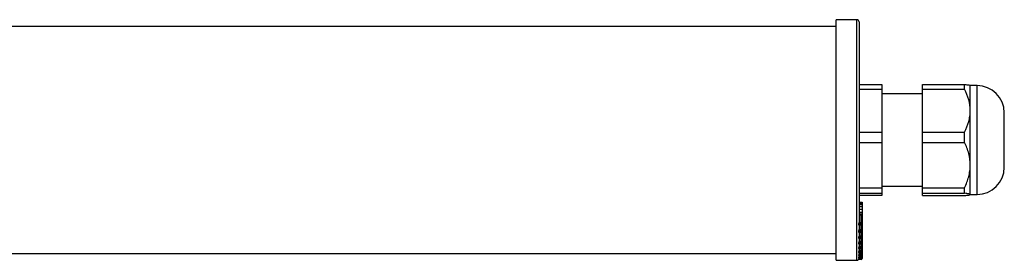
# Model space of a CAD drawing. Header units: millimetres. Extents: x -365 to 1020, y 382 to 440.
# Tile 2 of 3: x 674 to 891, y 385 to 438. Entities that reach past the tile are written whole.
import ezdxf

# ---------------------------------------------------------------- set-up
doc = ezdxf.new("R2010")
doc.units = ezdxf.units.MM

msp = doc.modelspace()

# ---------------------------------------------------------------- linework, layer by layer
at = {"color": 7, "linetype": 'Continuous', "lineweight": 25}
for p, q in [((853.82, 436.12), (-328.18, 436.12)), ((858.32, 437.62), (853.82, 437.62)), ((853.82, 384.62), (853.82, 437.62)), ((858.82, 437.12), (858.82, 392.95)), ((858.82, 423.36), (863.82, 423.36)), ((863.82, 423.36), (863.82, 422.32)), ((872.82, 423.36), (882.07, 423.36)), ((872.82, 422.32), (872.82, 423.36)), ((882.07, 422.32), (882.07, 423.36)), ((884.82, 423.12), (883.32, 423.12)), ((883.32, 417.59), (883.32, 423.12)), ((858.82, 422.32), (863.82, 422.32)), ((863.82, 422.32), (863.82, 412.85)), ((872.82, 421.32), (863.82, 421.32)), ((872.82, 422.32), (882.07, 422.32)), ((872.82, 412.85), (872.82, 422.32)), ((883.32, 405.6), (883.32, 417.59)), ((890.82, 414.35), (890.82, 417.12)), ((890.82, 405.12), (890.82, 414.35)), ((858.82, 412.85), (863.82, 412.85)), ((863.82, 412.85), (863.82, 410.59)), ((872.82, 412.85), (882.07, 412.85)), ((872.82, 410.59), (872.82, 412.85)), ((882.07, 410.59), (882.07, 412.85)), ((858.82, 410.59), (863.82, 410.59)), ((863.82, 410.59), (863.82, 400.61)), ((872.82, 410.59), (882.07, 410.59)), ((872.82, 400.61), (872.82, 410.59)), ((883.32, 399.13), (883.32, 405.6)), ((858.82, 400.61), (863.82, 400.61)), ((858.82, 399.39), (863.82, 399.39)), ((863.82, 400.92), (872.82, 400.92)), ((863.82, 400.61), (863.82, 399.39)), ((863.82, 399.39), (863.82, 398.88)), ((872.82, 400.61), (882.07, 400.61)), ((872.82, 399.39), (872.82, 400.61)), ((872.82, 399.39), (882.07, 399.39)), ((872.82, 398.88), (872.82, 399.39)), ((882.07, 399.39), (882.07, 400.61)), ((883.32, 399.12), (884.82, 399.12)), ((863.82, 398.88), (858.82, 398.88)), ((858.82, 397.46), (859.52, 397.46)), ((858.82, 397.46), (859.52, 397.46)), ((859.52, 397.16), (858.82, 397.16)), ((858.82, 396.93), (859.52, 396.93)), ((858.82, 396.93), (859.52, 396.93)), ((859.52, 397.46), (859.52, 397.23)), ((859.52, 397.46), (859.52, 397.46)), ((859.52, 396.93), (859.52, 396.93)), ((872.82, 398.88), (882.07, 398.88)), ((859.52, 396.42), (858.82, 396.42)), ((858.82, 395.92), (859.52, 395.92)), ((858.82, 395.21), (859.52, 395.21)), ((858.82, 395.21), (859.52, 395.21)), ((858.82, 394.83), (859.52, 394.83)), ((858.82, 394.79), (859.52, 394.79)), ((859.52, 396.42), (859.52, 395.96)), ((859.52, 395.96), (859.52, 395.92)), ((859.52, 395.92), (859.52, 395.21)), ((859.52, 395.21), (859.52, 395.21)), ((859.52, 395.21), (859.52, 394.83)), ((859.52, 394.83), (859.52, 394.79)), ((859.52, 394.79), (859.52, 394.69)), ((859.32, 392.6), (858.72, 392.6)), ((859.32, 392.88), (858.81, 392.88)), ((858.82, 394.69), (859.52, 394.69)), ((858.82, 394.66), (859.52, 394.66)), ((859.32, 392.6), (859.32, 392.88)), ((859.32, 392.45), (859.32, 392.6)), ((859.52, 394.69), (859.52, 394.66)), ((859.52, 394.66), (859.52, 394.58)), ((859.52, 394.58), (859.52, 392.74)), ((859.52, 392.74), (859.52, 392.6)), ((859.52, 392.6), (859.52, 391.24)), ((859.32, 392.45), (858.72, 392.45)), ((859.32, 391.09), (858.72, 391.09)), ((859.32, 390.86), (858.72, 390.86)), ((858.75, 390.82), (859.32, 390.82)), ((858.76, 392.4), (859.32, 392.4)), ((859.32, 391.37), (858.81, 391.37)), ((858.82, 392.4), (858.82, 391.45)), ((858.82, 390.82), (858.82, 390)), ((859.32, 391.09), (859.32, 391.37)), ((859.32, 390.86), (859.32, 391.09)), ((859.52, 391.24), (859.52, 391.02)), ((859.52, 391.02), (859.52, 389.8)), ((859.32, 389.64), (858.72, 389.64)), ((859.32, 389.52), (858.72, 389.52)), ((859.32, 388.43), (858.72, 388.43)), ((859.32, 388.26), (858.72, 388.26)), ((858.74, 388.23), (859.32, 388.23)), ((858.75, 389.48), (859.32, 389.48)), ((859.32, 389.91), (858.81, 389.91)), ((859.32, 388.71), (858.81, 388.71)), ((858.82, 389.48), (858.82, 388.8)), ((858.82, 388.23), (858.82, 387.69)), ((859.32, 389.64), (859.32, 389.91)), ((859.32, 389.52), (859.32, 389.64)), ((859.32, 388.43), (859.32, 388.71)), ((859.32, 388.26), (859.32, 388.43)), ((859.52, 389.8), (859.52, 389.68)), ((859.52, 389.68), (859.52, 388.61)), ((859.52, 388.61), (859.52, 388.43)), ((859.52, 388.43), (859.52, 387.51)), ((-328.18, 386.12), (853.82, 386.12)), ((859.32, 387.33), (858.72, 387.33)), ((859.32, 387.24), (858.72, 387.24)), ((859.32, 386.47), (858.72, 386.47)), ((859.32, 386.35), (858.72, 386.35)), ((858.73, 386.34), (859.32, 386.34)), ((858.74, 387.22), (859.32, 387.22)), ((859.32, 387.59), (858.81, 387.59)), ((859.32, 386.72), (858.81, 386.72)), ((858.82, 387.22), (858.82, 386.82)), ((858.82, 386.34), (858.82, 386.09)), ((859.32, 387.33), (859.32, 387.59)), ((859.32, 387.24), (859.32, 387.33)), ((859.32, 386.47), (859.32, 386.72)), ((859.32, 386.35), (859.32, 386.47)), ((859.52, 387.51), (859.52, 387.42)), ((859.52, 387.42), (859.52, 386.66)), ((859.52, 386.66), (859.52, 386.54)), ((859.52, 386.54), (859.52, 385.94)), ((853.82, 384.62), (858.32, 384.62)), ((859.32, 385.74), (858.72, 385.74)), ((858.72, 385.69), (858.73, 385.69)), ((859.32, 385.69), (858.72, 385.69)), ((859.32, 385.25), (858.72, 385.25)), ((858.72, 385.19), (858.73, 385.19)), ((859.32, 385.19), (858.72, 385.19)), ((859.32, 384.93), (858.72, 384.93)), ((858.72, 384.91), (859.32, 384.91)), ((858.72, 384.91), (858.72, 384.91)), ((859.32, 384.91), (858.72, 384.91)), ((859.32, 384.82), (858.72, 384.82)), ((858.73, 385.68), (859.32, 385.68)), ((858.73, 385.19), (859.32, 385.19)), ((859.32, 385.99), (858.81, 385.99)), ((859.32, 385.48), (858.81, 385.48)), ((858.82, 385.19), (858.81, 385.15)), ((859.32, 385.15), (858.81, 385.15)), ((858.82, 385.68), (858.82, 385.59)), ((859.32, 385.74), (859.32, 385.99)), ((859.32, 385.69), (859.32, 385.74)), ((859.32, 385.25), (859.32, 385.48)), ((859.32, 385.19), (859.32, 385.25)), ((859.32, 384.93), (859.32, 385.15)), ((859.32, 384.91), (859.32, 384.93)), ((859.52, 385.94), (859.52, 385.88)), ((859.52, 385.88), (859.52, 385.45)), ((859.52, 385.45), (859.52, 385.39)), ((859.52, 385.39), (859.52, 385.13)), ((859.52, 385.13), (859.52, 385.11)), ((859.52, 385.11), (859.52, 385.02))]:
    msp.add_line(p, q, dxfattribs=at)
at = {"color": 8, "linetype": 'Continuous', "lineweight": 25}
for p, q in [((858.32, 384.62), (858.32, 437.62)), ((884.82, 417.59), (884.82, 423.12)), ((884.82, 399.12), (884.82, 417.59)), ((859.32, 392.88), (859.32, 394.66)), ((859.32, 392.4), (859.32, 392.45)), ((859.32, 391.37), (859.32, 392.4)), ((859.32, 390.82), (859.32, 390.86)), ((859.32, 389.91), (859.32, 390.82)), ((859.32, 389.48), (859.32, 389.52)), ((859.32, 388.71), (859.32, 389.48)), ((859.32, 388.23), (859.32, 388.26)), ((859.32, 387.59), (859.32, 388.23)), ((859.32, 387.22), (859.32, 387.24)), ((859.32, 386.72), (859.32, 387.22)), ((859.32, 386.34), (859.32, 386.35)), ((859.32, 385.99), (859.32, 386.34)), ((859.32, 385.68), (859.32, 385.69)), ((859.32, 385.48), (859.32, 385.68)), ((859.32, 385.19), (859.32, 385.19)), ((859.32, 385.15), (859.32, 385.19)), ((859.32, 384.91), (859.32, 384.91)), ((859.32, 384.82), (859.32, 384.91)), ((859.5, 385.02), (859.52, 385.02))]:
    msp.add_line(p, q, dxfattribs=at)
at = {"color": 7, "linetype": 'Continuous', "lineweight": 25, "flags": 128}
for points in [[(859.32, 391.37), (859.36, 391.37), (859.4, 391.36), (859.43, 391.35), (859.46, 391.33), (859.49, 391.31), (859.51, 391.29), (859.52, 391.27), (859.52, 391.24)], [(859.52, 389.8), (859.52, 389.82), (859.51, 389.84), (859.49, 389.86), (859.46, 389.88), (859.43, 389.89), (859.4, 389.9), (859.36, 389.91), (859.32, 389.91)], [(859.32, 388.71), (859.36, 388.7), (859.4, 388.7), (859.43, 388.69), (859.46, 388.68), (859.49, 388.66), (859.51, 388.64), (859.52, 388.63), (859.52, 388.61)], [(859.52, 387.51), (859.52, 387.53), (859.51, 387.54), (859.49, 387.56), (859.46, 387.57), (859.43, 387.58), (859.4, 387.59), (859.36, 387.59), (859.32, 387.59)], [(859.32, 386.72), (859.36, 386.72), (859.4, 386.72), (859.43, 386.71), (859.46, 386.7), (859.49, 386.69), (859.51, 386.68), (859.52, 386.67), (859.52, 386.66)]]:
    msp.add_lwpolyline(points, dxfattribs=at)
at = {"color": 7, "linetype": 'Continuous', "lineweight": 25}
for centre, radius, start, end in [((858.32, 437.12), 0.5, 360, 90), ((884.82, 417.12), 6, 0, 90), ((884.82, 405.12), 6, 270, 0), ((859.35, 392.7), 0.179, 11.4218, 98.0495), ((859.35, 392.77), 0.179, 261.9505, 348.5782), ((859.32, 392.6), 0.2, 270, 0), ((859.35, 392.63), 0.179, 261.9505, 348.5782), ((859.32, 394.58), 0.2, 0, 25.0121), ((859.34, 391.27), 0.181, 263.4591, 351.4483), ((859.32, 391.02), 0.2, 270, 0), ((859.34, 391.04), 0.181, 263.4591, 351.4483), ((859.34, 389.82), 0.185, 264.8889, 353.7565), ((859.32, 389.68), 0.2, 270, 0), ((859.34, 389.7), 0.185, 264.8889, 353.7565), ((859.34, 388.62), 0.188, 266.1887, 355.5981), ((859.32, 388.43), 0.2, 270, 0), ((859.34, 388.45), 0.188, 266.1887, 355.5981), ((859.33, 387.52), 0.191, 267.3247, 357.0479), ((859.32, 387.42), 0.2, 270, 0), ((859.33, 387.43), 0.191, 267.3247, 357.0479), ((859.33, 386.66), 0.194, 268.2746, 358.1638), ((859.32, 386.54), 0.2, 270, 0), ((859.33, 386.54), 0.194, 268.2746, 358.1638), ((858.32, 385.12), 0.5, 270, 322.9587), ((859.37, 385.76), 0.237, 49.6093, 101.3691), ((859.33, 385.94), 0.197, 269.0242, 358.9898), ((859.32, 385.88), 0.2, 270, 0), ((859.33, 385.89), 0.197, 269.0242, 358.9898), ((859.37, 385.17), 0.318, 61.5184, 98.7795), ((859.32, 385.45), 0.198, 269.5648, 359.5581), ((859.32, 385.39), 0.2, 270, 0), ((859.32, 385.39), 0.198, 269.5648, 359.5581), ((859.37, 384.56), 0.589, 75.2041, 94.8338), ((859.32, 385.13), 0.2, 269.891, 359.8906), ((859.32, 385.11), 0.2, 270, 0), ((859.32, 385.11), 0.2, 269.891, 359.8906), ((859.32, 385.02), 0.2, 270, 0)]:
    msp.add_arc(centre, radius, start, end, dxfattribs=at)
at = {"color": 8, "linetype": 'Continuous', "lineweight": 25}
msp.add_arc((859.4, 394.57), 0.12, 2.1609, 48.1287, dxfattribs=at)
at = {"color": 7, "linetype": 'Continuous', "lineweight": 25}
for points, knots in [([(882.07, 423.36), (882.45, 423.32), (882.76, 423.28), (883.09, 423.22), (883.18, 423.2), (883.29, 423.15), (883.32, 423.13), (883.32, 423.11)], [0, 0, 0, 0, 0.5, 0.5, 0.75, 0.75, 1, 1, 1, 1]), ([(883.32, 417.59), (883.32, 418.41), (883.2, 419.21), (882.77, 420.79), (882.45, 421.57), (882.07, 422.32)], [0, 0, 0, 0, 0.5, 0.5, 1, 1, 1, 1]), ([(882.07, 412.85), (882.45, 413.61), (882.76, 414.37), (883.09, 415.56), (883.18, 415.95), (883.29, 416.76), (883.32, 417.18), (883.32, 417.59)], [0, 0, 0, 0, 0.5, 0.5, 0.75, 0.75, 1, 1, 1, 1]), ([(883.32, 405.6), (883.32, 406.46), (883.2, 407.31), (882.77, 408.97), (882.45, 409.79), (882.07, 410.59)], [0, 0, 0, 0, 0.5, 0.5, 1, 1, 1, 1]), ([(882.07, 400.61), (882.45, 401.4), (882.76, 402.21), (883.09, 403.46), (883.18, 403.88), (883.29, 404.73), (883.32, 405.17), (883.32, 405.6)], [0, 0, 0, 0, 0.5, 0.5, 0.75, 0.75, 1, 1, 1, 1]), ([(883.32, 399.13), (883.32, 399.18), (883.2, 399.22), (882.77, 399.31), (882.45, 399.35), (882.07, 399.39)], [0, 0, 0, 0, 0.5, 0.5, 1, 1, 1, 1]), ([(882.07, 398.88), (882.45, 398.92), (882.76, 398.96), (883.09, 399.03), (883.18, 399.05), (883.29, 399.09), (883.32, 399.11), (883.32, 399.13)], [0, 0, 0, 0, 0.5, 0.5, 0.75, 0.75, 1, 1, 1, 1]), ([(859.52, 397.14), (859.52, 397.14), (859.52, 397.17), (859.52, 397.07), (859.52, 396.98), (859.52, 396.93)], [0, 0, 0, 0, 0.134842, 0.56678, 1, 1, 1, 1]), ([(859.52, 396.93), (859.52, 396.86), (859.52, 396.74), (859.52, 396.57), (859.52, 396.5)], [0, 0, 0, 0, 0.563158, 1, 1, 1, 1]), ([(858.81, 392.88), (858.8, 392.84), (858.78, 392.79), (858.74, 392.69), (858.72, 392.63), (858.72, 392.6)], [0, 0, 0, 0, 0.5, 0.5, 1, 1, 1, 1]), ([(858.72, 392.45), (858.72, 392.44), (858.73, 392.42), (858.74, 392.4), (858.75, 392.4), (858.76, 392.4)], [0, 0, 0, 0, 0.3653465, 0.7290616, 1, 1, 1, 1]), ([(858.81, 391.37), (858.8, 391.33), (858.78, 391.27), (858.74, 391.17), (858.72, 391.12), (858.72, 391.09)], [0, 0, 0, 0, 0.5, 0.5, 1, 1, 1, 1]), ([(858.72, 390.86), (858.72, 390.85), (858.73, 390.83), (858.74, 390.81), (858.75, 390.82), (858.75, 390.82)], [0, 0, 0, 0, 0.412266, 0.822704, 1, 1, 1, 1]), ([(858.81, 389.91), (858.8, 389.87), (858.78, 389.82), (858.74, 389.72), (858.72, 389.67), (858.72, 389.64)], [0, 0, 0, 0, 0.5, 0.5, 1, 1, 1, 1]), ([(858.72, 389.52), (858.72, 389.51), (858.73, 389.49), (858.74, 389.48), (858.75, 389.48), (858.75, 389.49)], [0, 0, 0, 0, 0.474566, 0.947014, 1, 1, 1, 1]), ([(858.81, 388.71), (858.8, 388.66), (858.78, 388.6), (858.74, 388.51), (858.72, 388.46), (858.72, 388.43)], [0, 0, 0, 0, 0.5, 0.5, 1, 1, 1, 1]), ([(858.72, 388.26), (858.72, 388.25), (858.72, 388.23), (858.74, 388.23), (858.74, 388.23)], [0, 0, 0, 0, 0.554767, 1, 1, 1, 1]), ([(858.81, 387.59), (858.8, 387.54), (858.78, 387.49), (858.74, 387.39), (858.72, 387.35), (858.72, 387.33)], [0, 0, 0, 0, 0.5, 0.5, 1, 1, 1, 1]), ([(858.72, 387.24), (858.72, 387.24), (858.72, 387.22), (858.73, 387.23), (858.74, 387.23)], [0, 0, 0, 0, 0.669519, 1, 1, 1, 1]), ([(858.81, 386.72), (858.8, 386.67), (858.78, 386.62), (858.74, 386.53), (858.72, 386.49), (858.72, 386.47)], [0, 0, 0, 0, 0.5, 0.5, 1, 1, 1, 1]), ([(858.72, 386.35), (858.72, 386.34), (858.72, 386.33), (858.73, 386.34), (858.73, 386.34)], [0, 0, 0, 0, 0.8408, 1, 1, 1, 1]), ([(858.81, 385.99), (858.8, 385.94), (858.78, 385.88), (858.74, 385.79), (858.72, 385.76), (858.72, 385.74)], [0, 0, 0, 0, 0.5, 0.5, 1, 1, 1, 1]), ([(858.81, 385.48), (858.8, 385.43), (858.78, 385.38), (858.74, 385.29), (858.72, 385.26), (858.72, 385.25)], [0, 0, 0, 0, 0.5, 0.5, 1, 1, 1, 1]), ([(858.81, 385.15), (858.8, 385.09), (858.78, 385.04), (858.74, 384.96), (858.72, 384.94), (858.72, 384.93)], [0, 0, 0, 0, 0.5, 0.5, 1, 1, 1, 1]), ([(858.77, 384.91), (858.77, 384.91), (858.76, 384.88), (858.74, 384.85), (858.72, 384.83), (858.72, 384.82), (858.72, 384.82)], [0, 0, 0, 0, 0.083798, 0.452074, 0.757382, 1, 1, 1, 1])]:
    msp.add_open_spline(points, degree=3, knots=knots, dxfattribs=at)
for points in [[(858.72, 392.6), (858.72, 392.55), (858.72, 392.5), (858.72, 392.45)], [(858.82, 392.95), (858.82, 392.93), (858.82, 392.9), (858.81, 392.88)], [(858.72, 391.09), (858.72, 391.01), (858.72, 390.94), (858.72, 390.86)], [(858.82, 391.45), (858.82, 391.42), (858.82, 391.39), (858.81, 391.37)], [(858.72, 389.64), (858.72, 389.6), (858.72, 389.56), (858.72, 389.52)], [(858.72, 388.43), (858.72, 388.37), (858.72, 388.32), (858.72, 388.26)], [(858.82, 390), (858.82, 389.97), (858.82, 389.94), (858.81, 389.91)], [(858.82, 388.8), (858.82, 388.77), (858.82, 388.74), (858.81, 388.71)], [(858.72, 387.33), (858.72, 387.3), (858.72, 387.27), (858.72, 387.24)], [(858.72, 386.47), (858.72, 386.43), (858.72, 386.39), (858.72, 386.35)], [(858.82, 387.69), (858.82, 387.66), (858.82, 387.62), (858.81, 387.59)], [(858.82, 386.82), (858.82, 386.79), (858.82, 386.76), (858.81, 386.72)], [(858.82, 386.09), (858.82, 386.05), (858.82, 386.02), (858.81, 385.99)], [(858.72, 385.74), (858.72, 385.73), (858.72, 385.71), (858.72, 385.69)], [(858.72, 385.25), (858.72, 385.23), (858.72, 385.21), (858.72, 385.19)], [(858.72, 384.93), (858.72, 384.92), (858.72, 384.92), (858.72, 384.91)], [(858.82, 385.59), (858.82, 385.55), (858.82, 385.52), (858.81, 385.48)]]:
    msp.add_open_spline(points, degree=3, dxfattribs=at)

doc.saveas('drawing.dxf')
